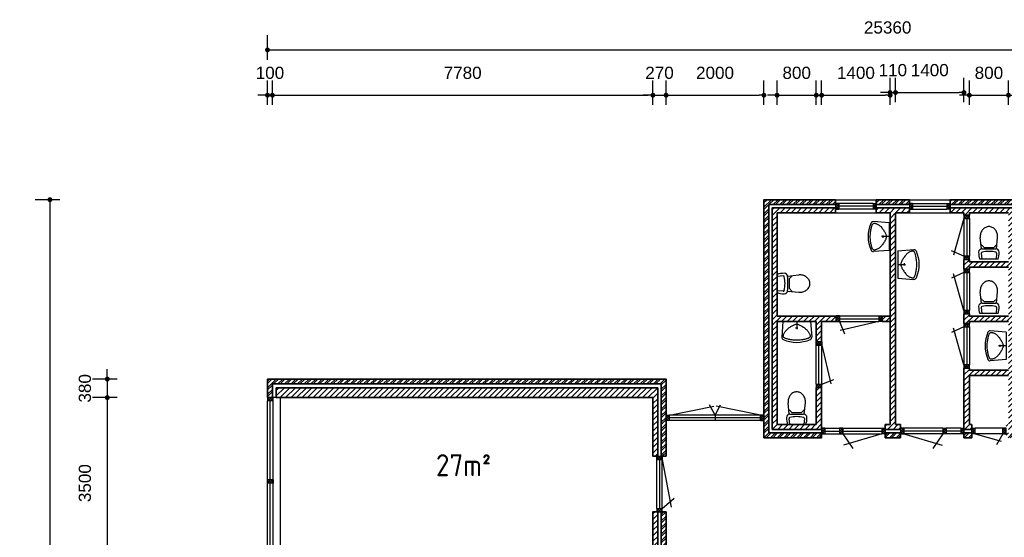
# Model space of a CAD drawing. Header units: millimetres. Extents: x 191 to 246788, y 32 to 102654.
# Tile 5 of 7: x 210950 to 231082, y 92063 to 102654. Entities that reach past the tile are written whole.
import ezdxf

# ---------------------------------------------------------------- set-up
doc = ezdxf.new("R2010")
doc.units = ezdxf.units.MM
for name, color, linetype, lineweight in [('Arceringen', 1, 'Continuous', 13), ('Binnenwand', 2, 'Continuous', 35), ('Buitenwand', 3, 'Continuous', 35), ('Deuren Bi', 1, 'Continuous', 25), ('Kozijn Bi', 1, 'Continuous', 25), ('Kozijn Bu', 5, 'Continuous', 25), ('Maatvoering', 7, 'Continuous', 25)]:
    doc.layers.add(name, color=color, linetype=linetype, lineweight=lineweight)
doc.layers.add('Sanitair', color=7, linetype='Continuous')
doc.styles.add('ISO', font='ISOCP3')
doc.styles.get("Standard").update_dxf_attribs({"font": 'ARIAL.TTF'})
doc.dimstyles.new('Ian1', dxfattribs={"dimscale": 100, "dimtxt": 2.5, "dimasz": 1, "dimexe": 3, "dimexo": 4, "dimgap": 3.3, "dimtad": 1, "dimdec": 0, "dimzin": 1, "dimdsep": 46, "dimtxsty": 'Standard', "dimblk": 'DOT', "dimcen": 1, "dimdle": 1, "dimclrd": 7, "dimclre": 7, "dimclrt": 7, "dimadec": 0, "dimazin": 0, "dimtfac": 1, "dimtdec": 0, "dimtix": 1, "dimtmove": 0, "dimatfit": 3, "dimfxl": 2, "dimfxlon": 1, "dimtolj": 1, "dimtzin": 0, "dimarcsym": 0})

# ---------------------------------------------------------------- blocks, each defined once
blk = doc.blocks.new('H741-12-')
at = {"layer": 'Sanitair', "color": 0, "linetype": 'ByBlock'}
for p, q in [((-186, 0), (186, 0)), ((-158, -125), (-147, 0)), ((158, -125), (147, 0)), ((-155, -214), (-177, -445)), ((-98, -244), (-160, -304)), ((139, -214), (-139, -214)), ((97, -244), (-98, -244)), ((97, -244), (159, -304)), ((154, -214), (176, -445))]:
    blk.add_line(p, q, dxfattribs=at)
for points in [[(-177, -445, 0.023662), (-178, -467, 0.087345)], [(-178, -467, 0.087345), (-164, -545, 0.093155), (-126, -610, 0.102751), (-67, -654, 0.110746), (-1, -669, 0.110746), (66, -654, 0.102751), (125, -610, 0.093155), (163, -545, 0.087345), (177, -467, 0.023662), (176, -445, 0.093155)]]:
    blk.add_lwpolyline(points, format="xyb", dxfattribs=at)
for centre, radius, start, end in [((-237, -143), 447, 359.9884, 18.676), ((237, -143), 447, 161.324, 180.0116), ((-139, -143), 70.9, 180, 270), ((-137, -127), 20.6, 176.8904, 258.4996), ((0, 547), 708, 258.4996, 281.5004), ((139, -143), 70.9, 270, 0), ((137, -127), 20.6, 281.5004, 3.1096)]:
    blk.add_arc(centre, radius, start, end, dxfattribs=at)
blk = doc.blocks.new('H741-01-')
at = {"layer": 'Sanitair', "color": 0, "linetype": 'ByBlock'}
for p, q in [((19, -20), (-6, -343)), ((19, -20), (581, -20)), ((277, -149), (323, -149)), ((300, -20), (300, -176)), ((581, -20), (606, -343))]:
    blk.add_line(p, q, dxfattribs=at)
blk.add_lwpolyline([(570, -298), (573, -307), (574, -315), (575, -323), (574, -329), (572, -335), (570, -341), (566, -346), (561, -350), (556, -355), (549, -359), (540, -364), (531, -368), (520, -372), (507, -376), (493, -380), (477, -384), (459, -388), (439, -392), (418, -395), (396, -399), (373, -401), (349, -404), (325, -405), (300, -405), (275, -405), (251, -404), (227, -401), (204, -399), (182, -395), (161, -392), (141, -388), (123, -384), (107, -380), (93, -376), (80, -372), (69, -368), (60, -364), (51, -359), (44, -355), (39, -350), (34, -346), (30, -341), (28, -335), (26, -329), (25, -323), (26, -315), (27, -307), (30, -298), (33, -287), (37, -276), (43, -264), (49, -251), (57, -238), (66, -224), (77, -211), (89, -198), (102, -185), (117, -172), (132, -160), (148, -148), (164, -137), (180, -127), (196, -118), (210, -109), (224, -102), (237, -96), (249, -90), (260, -86), (270, -83), (280, -80), (290, -79), (300, -78), (310, -79), (320, -80), (330, -83), (340, -86), (351, -90), (363, -96), (376, -102), (390, -109), (404, -118), (420, -127), (436, -137), (452, -148), (468, -160), (483, -172), (498, -185), (511, -198), (523, -211), (534, -224), (543, -238), (551, -251), (557, -264), (563, -276), (567, -287)], close=True, dxfattribs=at)
for centre, radius, start, end in [((40, -347), 46.8, 175.4569, 245.3554), ((300, 219), 669, 245.3554, 294.6446), ((560, -347), 46.8, 294.6446, 4.5431)]:
    blk.add_arc(centre, radius, start, end, dxfattribs=at)
blk = doc.blocks.new('$STIJLKZ')
at = {"color": 0, "linetype": 'ByBlock'}
for p, q in [((1, 1), (0, 1)), ((0, 1), (0, 0)), ((0, 0), (1, 0)), ((1, 1), (1, 0))]:
    blk.add_line(p, q, dxfattribs=at)
at = {"color": 0, "linetype": 'ByBlock', "flags": 9}
for tag, p in [('KB', (0.02, 0.85)), ('KH', (0.02, 0.68)), ('BWH', (0.02, 0.52)), ('NGM', (0.02, 0.35)), ('KHD', (0.02, 0.18)), ('KHB', (0.02, 0.01)), ('VSB', (0.51, 0.18)), ('ATS', (0.51, 0.85)), ('ATD', (0.51, 0.68)), ('SPL', (0.51, 0.52)), ('SP', (0.51, 0.01)), ('RDS', (0.51, 0.35))]:
    blk.add_attdef(tag, p, '', height=0.136, dxfattribs=at)
blk = doc.blocks.new('$STIJL')
at = {"color": 0, "linetype": 'ByBlock'}
for p, q in [((1, 1), (0, 1)), ((0, 1), (0, 0)), ((0, 0), (1, 0)), ((1, 1), (1, 0))]:
    blk.add_line(p, q, dxfattribs=at)
blk = doc.blocks.new('$STIJLDR')
at = {"color": 0, "linetype": 'ByBlock'}
for p, q in [((1, 1), (0, 1)), ((0, 1), (0, 0)), ((0, 0), (1, 0)), ((1, 1), (1, 0))]:
    blk.add_line(p, q, dxfattribs=at)
at = {"color": 0, "linetype": 'ByBlock', "flags": 9}
for tag, p in [('ZLR', (0.02, 0.52)), ('ZLL', (0.02, 0.35)), ('KB', (0.02, 0.85)), ('KH', (0.02, 0.68)), ('BL', (0.02, 0.18)), ('NGM', (0.02, 0.01)), ('SPL', (0.51, 0.18)), ('KHD', (0.51, 0.85)), ('KHB', (0.51, 0.68)), ('ODD', (0.51, 0.52)), ('DD', (0.51, 0.35))]:
    blk.add_attdef(tag, p, '', height=0.136, dxfattribs=at)
blk = doc.blocks.new('_Dot')
at = {"color": 0, "linetype": 'ByBlock', "lineweight": -2}
blk.add_line((-0.5, 0), (-1, 0), dxfattribs=at)
at = {"color": 0, "linetype": 'ByBlock', "const_width": 0.5}
blk.add_lwpolyline([(-0.25, 0, 1), (0.25, 0, 1)], format="xyb", close=True, dxfattribs=at)
blk = doc.blocks.new('*D14')
at = {"layer": 'Defpoints', "color": 0}
for p in [(241377, 102035), (216017, 95301), (241377, 92101)]:
    blk.add_point(p, dxfattribs=at)
at = {"layer": 'Maatvoering', "color": 7, "lineweight": -2}
for p, q in [((216017, 101835), (216017, 102335)), ((241377, 101835), (241377, 102335)), ((216117, 102035), (241277, 102035))]:
    blk.add_line(p, q, dxfattribs=at)
at = {"layer": 'Maatvoering', "color": 7, "lineweight": -2, "xscale": 100, "yscale": 100, "zscale": 100, "rotation": 180}
blk.add_blockref('_Dot', (216017, 102035), dxfattribs=at)
at = {"layer": 'Maatvoering', "color": 7, "lineweight": -2, "xscale": 100, "yscale": 100, "zscale": 100}
blk.add_blockref('_Dot', (241377, 102035), dxfattribs=at)
at = {"layer": 'Maatvoering', "color": 7, "insert": (228697, 102493), "char_height": 250, "attachment_point": 5}
blk.add_mtext('\\A1;25360', dxfattribs=at)
blk = doc.blocks.new('*D15')
at = {"layer": 'Defpoints', "color": 0}
for p in [(216117, 101108), (216017, 94921), (216117, 94921)]:
    blk.add_point(p, dxfattribs=at)
at = {"layer": 'Maatvoering', "color": 7, "lineweight": -2}
for p, q in [((216017, 100908), (216017, 101408)), ((216117, 100908), (216117, 101408)), ((215917, 101108), (215817, 101108)), ((216017, 101108), (216117, 101108)), ((216217, 101108), (216317, 101108))]:
    blk.add_line(p, q, dxfattribs=at)
at = {"layer": 'Maatvoering', "color": 7, "lineweight": -2, "xscale": 100, "yscale": 100, "zscale": 100}
blk.add_blockref('_Dot', (216017, 101108), dxfattribs=at)
at = {"layer": 'Maatvoering', "color": 7, "lineweight": -2, "xscale": 100, "yscale": 100, "zscale": 100, "rotation": 180}
blk.add_blockref('_Dot', (216117, 101108), dxfattribs=at)
at = {"layer": 'Maatvoering', "color": 7, "insert": (216067, 101565), "char_height": 250, "attachment_point": 5}
blk.add_mtext('\\A1;100', dxfattribs=at)
blk = doc.blocks.new('*D16')
at = {"layer": 'Defpoints', "color": 0}
for p in [(223897, 101108), (216117, 94921), (223897, 94921)]:
    blk.add_point(p, dxfattribs=at)
at = {"layer": 'Maatvoering', "color": 7, "lineweight": -2}
for p, q in [((216117, 100908), (216117, 101408)), ((223897, 100908), (223897, 101408)), ((216217, 101108), (223797, 101108))]:
    blk.add_line(p, q, dxfattribs=at)
at = {"layer": 'Maatvoering', "color": 7, "lineweight": -2, "xscale": 100, "yscale": 100, "zscale": 100, "rotation": 180}
blk.add_blockref('_Dot', (216117, 101108), dxfattribs=at)
at = {"layer": 'Maatvoering', "color": 7, "lineweight": -2, "xscale": 100, "yscale": 100, "zscale": 100}
blk.add_blockref('_Dot', (223897, 101108), dxfattribs=at)
at = {"layer": 'Maatvoering', "color": 7, "insert": (220007, 101565), "char_height": 250, "attachment_point": 5}
blk.add_mtext('\\A1;7780', dxfattribs=at)
blk = doc.blocks.new('*D17')
at = {"layer": 'Defpoints', "color": 0}
for p in [(224167, 101108), (223897, 94921), (224167, 94921)]:
    blk.add_point(p, dxfattribs=at)
at = {"layer": 'Maatvoering', "color": 7, "lineweight": -2}
for p, q in [((223897, 100908), (223897, 101408)), ((224167, 100908), (224167, 101408)), ((223797, 101108), (223697, 101108)), ((223897, 101108), (224167, 101108)), ((224267, 101108), (224367, 101108))]:
    blk.add_line(p, q, dxfattribs=at)
at = {"layer": 'Maatvoering', "color": 7, "lineweight": -2, "xscale": 100, "yscale": 100, "zscale": 100}
blk.add_blockref('_Dot', (223897, 101108), dxfattribs=at)
at = {"layer": 'Maatvoering', "color": 7, "lineweight": -2, "xscale": 100, "yscale": 100, "zscale": 100, "rotation": 180}
blk.add_blockref('_Dot', (224167, 101108), dxfattribs=at)
at = {"layer": 'Maatvoering', "color": 7, "insert": (224032, 101565), "char_height": 250, "attachment_point": 5}
blk.add_mtext('\\A1;270', dxfattribs=at)
blk = doc.blocks.new('*D18')
at = {"layer": 'Defpoints', "color": 0}
for p in [(226167, 101108), (226167, 98971), (224167, 94921)]:
    blk.add_point(p, dxfattribs=at)
at = {"layer": 'Maatvoering', "color": 7, "lineweight": -2}
for p, q in [((224167, 100908), (224167, 101408)), ((226167, 100908), (226167, 101408)), ((224267, 101108), (226067, 101108))]:
    blk.add_line(p, q, dxfattribs=at)
at = {"layer": 'Maatvoering', "color": 7, "lineweight": -2, "xscale": 100, "yscale": 100, "zscale": 100, "rotation": 180}
blk.add_blockref('_Dot', (224167, 101108), dxfattribs=at)
at = {"layer": 'Maatvoering', "color": 7, "lineweight": -2, "xscale": 100, "yscale": 100, "zscale": 100}
blk.add_blockref('_Dot', (226167, 101108), dxfattribs=at)
at = {"layer": 'Maatvoering', "color": 7, "insert": (225167, 101565), "char_height": 250, "attachment_point": 5}
blk.add_mtext('\\A1;2000', dxfattribs=at)
blk = doc.blocks.new('*D19')
at = {"layer": 'Defpoints', "color": 0}
for p in [(227237, 101108), (226437, 98701), (227237, 96481)]:
    blk.add_point(p, dxfattribs=at)
at = {"layer": 'Maatvoering', "color": 7, "lineweight": -2}
for p, q in [((226437, 100908), (226437, 101408)), ((227237, 100908), (227237, 101408)), ((226337, 101108), (226237, 101108)), ((226437, 101108), (227237, 101108)), ((227337, 101108), (227437, 101108))]:
    blk.add_line(p, q, dxfattribs=at)
at = {"layer": 'Maatvoering', "color": 7, "lineweight": -2, "xscale": 100, "yscale": 100, "zscale": 100}
blk.add_blockref('_Dot', (226437, 101108), dxfattribs=at)
at = {"layer": 'Maatvoering', "color": 7, "lineweight": -2, "xscale": 100, "yscale": 100, "zscale": 100, "rotation": 180}
blk.add_blockref('_Dot', (227237, 101108), dxfattribs=at)
at = {"layer": 'Maatvoering', "color": 7, "insert": (226837, 101565), "char_height": 250, "attachment_point": 5}
blk.add_mtext('\\A1;800', dxfattribs=at)
blk = doc.blocks.new('*D20')
at = {"layer": 'Defpoints', "color": 0}
for p in [(228747, 101108), (227347, 96481), (228747, 96481)]:
    blk.add_point(p, dxfattribs=at)
at = {"layer": 'Maatvoering', "color": 7, "lineweight": -2}
for p, q in [((227347, 100908), (227347, 101408)), ((228747, 100908), (228747, 101408)), ((227447, 101108), (228647, 101108))]:
    blk.add_line(p, q, dxfattribs=at)
at = {"layer": 'Maatvoering', "color": 7, "lineweight": -2, "xscale": 100, "yscale": 100, "zscale": 100, "rotation": 180}
blk.add_blockref('_Dot', (227347, 101108), dxfattribs=at)
at = {"layer": 'Maatvoering', "color": 7, "lineweight": -2, "xscale": 100, "yscale": 100, "zscale": 100}
blk.add_blockref('_Dot', (228747, 101108), dxfattribs=at)
at = {"layer": 'Maatvoering', "color": 7, "insert": (228047, 101565), "char_height": 250, "attachment_point": 5}
blk.add_mtext('\\A1;1400', dxfattribs=at)
blk = doc.blocks.new('*D21')
at = {"layer": 'Defpoints', "color": 0}
for p in [(228857, 101163), (228747, 96481), (228857, 96536)]:
    blk.add_point(p, dxfattribs=at)
at = {"layer": 'Maatvoering', "color": 7, "lineweight": -2}
for p, q in [((228747, 100963), (228747, 101463)), ((228857, 100963), (228857, 101463)), ((228647, 101163), (228547, 101163)), ((228747, 101163), (228857, 101163)), ((228957, 101163), (229057, 101163))]:
    blk.add_line(p, q, dxfattribs=at)
at = {"layer": 'Maatvoering', "color": 7, "lineweight": -2, "xscale": 100, "yscale": 100, "zscale": 100}
blk.add_blockref('_Dot', (228747, 101163), dxfattribs=at)
at = {"layer": 'Maatvoering', "color": 7, "lineweight": -2, "xscale": 100, "yscale": 100, "zscale": 100, "rotation": 180}
blk.add_blockref('_Dot', (228857, 101163), dxfattribs=at)
at = {"layer": 'Maatvoering', "color": 7, "insert": (228802, 101620), "char_height": 250, "attachment_point": 5}
blk.add_mtext('\\A1;110', dxfattribs=at)
blk = doc.blocks.new('*D22')
at = {"layer": 'Defpoints', "color": 0}
for p in [(230257, 101163), (228857, 96536), (230257, 96481)]:
    blk.add_point(p, dxfattribs=at)
at = {"layer": 'Maatvoering', "color": 7, "lineweight": -2}
for p, q in [((228857, 100963), (228857, 101463)), ((230257, 100963), (230257, 101463)), ((228957, 101163), (230157, 101163))]:
    blk.add_line(p, q, dxfattribs=at)
at = {"layer": 'Maatvoering', "color": 7, "lineweight": -2, "xscale": 100, "yscale": 100, "zscale": 100, "rotation": 180}
blk.add_blockref('_Dot', (228857, 101163), dxfattribs=at)
at = {"layer": 'Maatvoering', "color": 7, "lineweight": -2, "xscale": 100, "yscale": 100, "zscale": 100}
blk.add_blockref('_Dot', (230257, 101163), dxfattribs=at)
at = {"layer": 'Maatvoering', "color": 7, "insert": (229557, 101620), "char_height": 250, "attachment_point": 5}
blk.add_mtext('\\A1;1400', dxfattribs=at)
blk = doc.blocks.new('*D23')
at = {"layer": 'Defpoints', "color": 0}
for p in [(231167, 101108), (230367, 96591), (231167, 96591)]:
    blk.add_point(p, dxfattribs=at)
at = {"layer": 'Maatvoering', "color": 7, "lineweight": -2}
for p, q in [((230367, 100908), (230367, 101408)), ((231167, 100908), (231167, 101408)), ((230267, 101108), (230167, 101108)), ((230367, 101108), (231167, 101108)), ((231267, 101108), (231367, 101108))]:
    blk.add_line(p, q, dxfattribs=at)
at = {"layer": 'Maatvoering', "color": 7, "lineweight": -2, "xscale": 100, "yscale": 100, "zscale": 100}
blk.add_blockref('_Dot', (230367, 101108), dxfattribs=at)
at = {"layer": 'Maatvoering', "color": 7, "lineweight": -2, "xscale": 100, "yscale": 100, "zscale": 100, "rotation": 180}
blk.add_blockref('_Dot', (231167, 101108), dxfattribs=at)
at = {"layer": 'Maatvoering', "color": 7, "insert": (230767, 101565), "char_height": 250, "attachment_point": 5}
blk.add_mtext('\\A1;800', dxfattribs=at)
blk = doc.blocks.new('*D26')
at = {"layer": 'Defpoints', "color": 0}
for p in [(226167, 98971), (211569, 76781), (216017, 76781)]:
    blk.add_point(p, dxfattribs=at)
at = {"layer": 'Maatvoering', "color": 7, "lineweight": -2}
for p, q in [((211769, 98971), (211269, 98971)), ((211569, 98871), (211569, 76881)), ((211769, 76781), (211269, 76781))]:
    blk.add_line(p, q, dxfattribs=at)
at = {"layer": 'Maatvoering', "color": 7, "lineweight": -2, "xscale": 100, "yscale": 100, "zscale": 100}
for p, rotation in [((211569, 98971), 90), ((211569, 76781), 270)]:
    blk.add_blockref('_Dot', p, dxfattribs=dict(at, rotation=rotation))
at = {"layer": 'Maatvoering', "color": 7, "insert": (211111, 87876), "char_height": 250, "attachment_point": 5, "rotation": 90}
blk.add_mtext('\\A1;22190', dxfattribs=at)
blk = doc.blocks.new('*D27')
at = {"layer": 'Defpoints', "color": 0}
for p in [(216017, 95301), (212742, 94921), (216197, 94921)]:
    blk.add_point(p, dxfattribs=at)
at = {"layer": 'Maatvoering', "color": 7, "lineweight": -2}
for p, q in [((212742, 95401), (212742, 95501)), ((212942, 95301), (212442, 95301)), ((212742, 95301), (212742, 94921)), ((212942, 94921), (212442, 94921)), ((212742, 94821), (212742, 94721))]:
    blk.add_line(p, q, dxfattribs=at)
at = {"layer": 'Maatvoering', "color": 7, "lineweight": -2, "xscale": 100, "yscale": 100, "zscale": 100}
for p, rotation in [((212742, 95301), 270), ((212742, 94921), 90)]:
    blk.add_blockref('_Dot', p, dxfattribs=dict(at, rotation=rotation))
at = {"layer": 'Maatvoering', "color": 7, "insert": (212284, 95111), "char_height": 250, "attachment_point": 5, "rotation": 90}
blk.add_mtext('\\A1;380', dxfattribs=at)
blk = doc.blocks.new('*D28')
at = {"layer": 'Defpoints', "color": 0}
for p in [(216197, 94921), (212742, 91421), (216431, 91421)]:
    blk.add_point(p, dxfattribs=at)
at = {"layer": 'Maatvoering', "color": 7, "lineweight": -2}
for p, q in [((212942, 94921), (212442, 94921)), ((212742, 94821), (212742, 91521)), ((212942, 91421), (212442, 91421))]:
    blk.add_line(p, q, dxfattribs=at)
at = {"layer": 'Maatvoering', "color": 7, "lineweight": -2, "xscale": 100, "yscale": 100, "zscale": 100}
for p, rotation in [((212742, 94921), 90), ((212742, 91421), 270)]:
    blk.add_blockref('_Dot', p, dxfattribs=dict(at, rotation=rotation))
at = {"layer": 'Maatvoering', "color": 7, "insert": (212284, 93171), "char_height": 250, "attachment_point": 5, "rotation": 90}
blk.add_mtext('\\A1;3500', dxfattribs=at)

msp = doc.modelspace()

# ---------------------------------------------------------------- hatches: boundary and pattern name
at = {"layer": 'Arceringen'}
h = msp.add_hatch(dxfattribs=at)
h.set_pattern_fill('ANSI37', color=256, scale=10, style=0)
h.set_pattern_definition([(45, (216017.1, 92586.843), (-22.45064, 22.45064), []), (135, (216017.1, 92586.843), (-22.45064, -22.45064), [])])
h.paths.add_polyline_path([(216131.1, 93237.8), (216017.1, 93237.8), (216017.1, 93170.8), (216131.1, 93170.8)])
h.paths.add_polyline_path([(216131.1, 94920.8), (216017.1, 94920.8), (216017.1, 94853.8), (216131.1, 94853.8)])
h.paths.add_polyline_path([(224089.1, 92653.8), (223975.1, 92653.8), (223975.1, 92586.8), (223997.1, 92586.8), (224089.1, 92586.8)])
h.paths.add_polyline_path([(224089.1, 93720.8), (224067.1, 93720.8), (223975.1, 93720.8), (223975.1, 93653.8), (224089.1, 93653.8)])
h.paths.add_polyline_path([(224234.1, 94564.8), (224167.1, 94564.8), (224167.1, 94450.8), (224234.1, 94450.8)])
h.paths.add_polyline_path([(226167.1, 94564.8), (226100.1, 94564.8), (226100.1, 94450.8), (226167.1, 94450.8)])
h.paths.add_polyline_path([(228647.1, 94292.8), (228580.1, 94292.8), (228580.1, 94178.8), (228647.1, 94178.8), (228647.1, 94200.8)])
h.paths.add_polyline_path([(227780.1, 94292.8), (227713.1, 94292.8), (227713.1, 94178.8), (227780.1, 94178.8)])
h.paths.add_polyline_path([(227414.1, 94292.8), (227347.1, 94292.8), (227347.1, 94270.8), (227347.1, 94178.8), (227414.1, 94178.8)])
h.paths.add_polyline_path([(227349.1, 95193.2), (227235.1, 95193.2), (227235.1, 95126.2), (227349.1, 95126.2)])
h.paths.add_polyline_path([(227349.1, 96060.2), (227235.1, 96060.2), (227235.1, 95993.2), (227349.1, 95993.2)])
h.paths.add_polyline_path([(227714, 96592.8), (227647, 96592.8), (227647, 96478.8), (227714, 96478.8)])
h.paths.add_polyline_path([(228581, 96592.8), (228514, 96592.8), (228514, 96478.8), (228581, 96478.8)])
h.paths.add_polyline_path([(227697.1, 98892.8), (227630.1, 98892.8), (227630.1, 98870.8), (227630.1, 98778.8), (227697.1, 98778.8)])
h.paths.add_polyline_path([(228464.1, 98892.8), (228397.1, 98892.8), (228397.1, 98778.8), (228464.1, 98778.8), (228464.1, 98800.8)])
h = msp.add_hatch(dxfattribs=at)
h.set_pattern_fill('ANSI32', color=256, scale=10, style=0)
h.set_pattern_definition([(45, (226167.1, 94100.84), (-67.352, 67.352), []), (45, (226212, 94100.84), (-67.352, 67.352), [])])
h.paths.add_polyline_path([(227630.1, 98970.8), (226167.1, 98970.8), (226167.1, 94100.8), (227347.1, 94100.8), (227347.1, 94200.8), (226267.1, 94200.8), (226267.1, 98870.8), (227630.1, 98870.8)])
h = msp.add_hatch(dxfattribs=at)
h.set_pattern_fill('ANSI32', color=256, scale=10, style=0)
h.set_pattern_definition([(45, (228464.1, 94100.84), (-67.3519, 67.3519), []), (45, (228509, 94100.84), (-67.3519, 67.3519), [])])
h.paths.add_polyline_path([(229140.1, 98970.8), (228464.1, 98970.8), (228464.1, 98870.8), (229140.1, 98870.8)])
h.paths.add_polyline_path([(228957.1, 94200.8), (228647.1, 94200.8), (228647.1, 94100.8), (228957.1, 94100.8)])
h.paths.add_polyline_path([(230417.1, 94200.8), (230257.1, 94200.8), (230257.1, 94178.8), (230257.1, 94100.8), (230417.1, 94100.8)])
h.paths.add_polyline_path([(231987.1, 94200.8), (231117.1, 94200.8), (231117.1, 94100.8), (231987.1, 94100.8)])
h.paths.add_polyline_path([(237157.1, 95750.8), (237057.1, 95750.8), (237057.1, 94200.8), (233021.1, 94200.8), (233021.1, 95070.8), (234087.1, 95070.8), (234087.1, 94270.8), (236987.1, 94270.8), (236987.1, 95750.8), (236887.1, 95750.8), (236887.1, 94370.8), (234187.1, 94370.8), (234187.1, 95170.8), (232921.1, 95170.8), (232921.1, 94100.8), (237157.1, 94100.8)])
h.paths.add_polyline_path([(237157.1, 98970.8), (235737.1, 98970.8), (235737.1, 98870.8), (237057.1, 98870.8), (237057.1, 97750.8), (237157.1, 97750.8)])
h.paths.add_polyline_path([(232937.1, 98970.8), (229974.1, 98970.8), (229974.1, 98870.8), (232937.1, 98870.8)])
h = msp.add_hatch(dxfattribs=at)
h.set_pattern_fill('ANSI37', color=256, scale=10, style=0)
h.set_pattern_definition([(45, (228957.1, 94178.843), (-22.45064, 22.45064), []), (135, (228957.1, 94178.843), (-22.45064, -22.45064), [])])
h.paths.add_polyline_path([(229207.1, 98892.8), (229140.1, 98892.8), (229140.1, 98870.8), (229140.1, 98778.8), (229207.1, 98778.8)])
h.paths.add_polyline_path([(229974.1, 98892.8), (229907.1, 98892.8), (229907.1, 98778.8), (229974.1, 98778.8), (229974.1, 98800.8)])
h.paths.add_polyline_path([(230369.1, 98655.8), (230255.1, 98655.8), (230255.1, 98588.8), (230369.1, 98588.8)])
h.paths.add_polyline_path([(230369.1, 97812.8), (230255.1, 97812.8), (230255.1, 97745.8), (230369.1, 97745.8)])
h.paths.add_polyline_path([(230369.1, 97545.8), (230255.1, 97545.8), (230255.1, 97478.8), (230369.1, 97478.8)])
h.paths.add_polyline_path([(230369.1, 96702.8), (230255.1, 96702.8), (230255.1, 96635.8), (230369.1, 96635.8)])
h.paths.add_polyline_path([(230369.1, 96435.8), (230255.1, 96435.8), (230255.1, 96368.8), (230369.1, 96368.8)])
h.paths.add_polyline_path([(230369.1, 95592.8), (230255.1, 95592.8), (230255.1, 95525.8), (230369.1, 95525.8)])
h.paths.add_polyline_path([(229024.1, 94292.8), (228957.1, 94292.8), (228957.1, 94178.8), (229024.1, 94178.8)])
h.paths.add_polyline_path([(229891.1, 94292.8), (229824.1, 94292.8), (229824.1, 94178.8), (229891.1, 94178.8)])
h.paths.add_polyline_path([(230257.1, 94292.8), (230190.1, 94292.8), (230190.1, 94178.8), (230257.1, 94178.8)])
h.paths.add_polyline_path([(230484.1, 94292.8), (230417.1, 94292.8), (230417.1, 94270.8), (230417.1, 94178.8), (230484.1, 94178.8)])
h.paths.add_polyline_path([(231117.1, 94292.8), (231050.1, 94292.8), (231050.1, 94178.8), (231117.1, 94178.8), (231117.1, 94200.8)])
h.paths.add_polyline_path([(232054.1, 94292.8), (231987.1, 94292.8), (231987.1, 94270.8), (231987.1, 94178.8), (232054.1, 94178.8)])
h.paths.add_polyline_path([(232921.1, 94292.8), (232854.1, 94292.8), (232854.1, 94178.8), (232921.1, 94178.8)])
h = msp.add_hatch(dxfattribs=at)
h.set_pattern_fill('ANSI31', color=256, scale=25, style=0)
h.set_pattern_definition([(45, (226337.1, 94270.84), (-56.1266, 56.1266), [])])
h.paths.add_polyline_path([(227630.1, 98800.8), (226337.1, 98800.8), (226337.1, 94270.8), (227347.1, 94270.8), (227347.1, 95126.2), (227237.1, 95126.2), (227237.1, 94370.8), (226437.1, 94370.8), (226437.1, 96480.8), (227237.1, 96480.8), (227237.1, 96060.2), (227347.1, 96060.2), (227347.1, 96480.8), (227647, 96480.8), (227647, 96590.8), (226437.1, 96590.8), (226437.1, 98700.8), (227630.1, 98700.8)])
h.paths.add_polyline_path([(228857.1, 98700.8), (229140.1, 98700.8), (229140.1, 98800.8), (228464.1, 98800.8), (228464.1, 98700.8), (228747.1, 98700.8), (228747.1, 94370.8), (228647.1, 94370.8), (228647.1, 94270.8), (228957.1, 94270.8), (228957.1, 94292.8), (228957.1, 94370.8), (228857.1, 94370.8)])
h.paths.add_polyline_path([(228747.1, 96590.8), (228581, 96590.8), (228581, 96480.8), (228747.1, 96480.8)], flags=17)
h.paths.add_polyline_path([(232937.1, 98800.8), (229974.1, 98800.8), (229974.1, 98700.8), (230257.1, 98700.8), (230257.1, 98655.8), (230367.1, 98655.8), (230367.1, 98700.8), (231167.1, 98700.8), (231167.1, 97700.8), (230367.1, 97700.8), (230367.1, 97745.8), (230257.1, 97745.8), (230257.1, 97545.8), (230367.1, 97545.8), (230367.1, 97590.8), (231167.1, 97590.8), (231167.1, 96590.8), (230367.1, 96590.8), (230367.1, 96635.8), (230257.1, 96635.8), (230257.1, 96435.8), (230367.1, 96435.8), (230367.1, 96480.8), (231167.1, 96480.8), (231167.1, 95480.8), (230367.1, 95480.8), (230367.1, 95525.8), (230257.1, 95525.8), (230257.1, 94270.8), (230417.1, 94270.8), (230417.1, 94370.8), (230367.1, 94370.8), (230367.1, 95370.8), (231167.1, 95370.8), (231167.1, 94370.8), (231117.1, 94370.8), (231117.1, 94270.8), (231987.1, 94270.8), (231987.1, 94370.8), (231277.1, 94370.8), (231277.1, 95870.8), (231387.1, 95870.8), (231387.1, 98700.8), (232937.1, 98700.8)])
h.paths.add_polyline_path([(234017.1, 95000.8), (233091.1, 95000.8), (233091.1, 94270.8), (234017.1, 94270.8)])
h.paths.add_polyline_path([(233609.1, 94535.8), (233609.1, 94735.8), (233809.1, 94735.8), (233809.1, 94535.8)], flags=16)
h.paths.add_polyline_path([(233499.1, 94535.8), (233299.1, 94535.8), (233299.1, 94735.8), (233499.1, 94735.8)], flags=16)
h.paths.add_polyline_path([(236987.1, 98800.8), (235737.1, 98800.8), (235737.1, 98700.8), (236887.1, 98700.8), (236887.1, 97750.8), (236987.1, 97750.8)])
h = msp.add_hatch(dxfattribs=at)
h.set_pattern_fill('ANSI32', color=256, scale=10, style=0)
h.set_pattern_definition([(45, (216017.1, 87040.84), (-67.3519, 67.3519), []), (45, (216062, 87040.84), (-67.3519, 67.3519), [])])
h.paths.add_polyline_path([(224167.1, 95300.8), (216017.1, 95300.8), (216017.1, 94920.8), (216117.1, 94920.8), (216117.1, 95200.8), (224067.1, 95200.8), (224067.1, 93720.8), (224167.1, 93720.8)])
h.paths.add_polyline_path([(224167.1, 92586.8), (224067.1, 92586.8), (224067.1, 87140.8), (219897.1, 87140.8), (219897.1, 87040.8), (224167.1, 87040.8)])
h = msp.add_hatch(dxfattribs=at)
h.set_pattern_fill('ANSI31', color=256, scale=25, style=0)
h.set_pattern_definition([(45, (216197.1, 93720.84), (-56.1266, 56.1266), [])])
h.paths.add_polyline_path([(223997.1, 95120.8), (216197.1, 95120.8), (216197.1, 94920.8), (223897.1, 94920.8), (223897.1, 93720.8), (223997.1, 93720.8)])
h = msp.add_hatch(dxfattribs=at)
h.set_pattern_fill('ANSI31', color=256, scale=25, style=0)
h.set_pattern_definition([(45, (216397.1, 76960.84), (-56.1266, 56.1266), [])])
h.paths.add_polyline_path([(220887.1, 77509), (220767.1, 77509), (220767.1, 76960.8), (220887.1, 76960.8)])
h.paths.add_polyline_path([(224167.1, 85040.8), (223787.1, 85040.8), (223787.1, 84980.8), (224108.7, 84980.8), (224108.7, 84720.8), (223787.1, 84720.8), (223787.1, 84860.8), (223147.1, 84860.8), (223147.1, 84157.2), (223347.1, 84157.2), (223347.1, 84660.8), (224167.1, 84660.8)])
h.paths.add_polyline_path([(219997.1, 87040.8), (219897.1, 87040.8), (219897.1, 84760.8), (219997.1, 84760.8)])
h.paths.add_polyline_path([(220257.4, 84760.8), (219697.1, 84760.8), (219697.1, 84660.8), (220257.4, 84660.8)])
h.paths.add_polyline_path([(218097.6, 86130.2), (217997.6, 86130.2), (217997.6, 84760.8), (218097.6, 84760.8)])
h.paths.add_polyline_path([(218563.1, 84760.8), (216397.1, 84760.8), (216397.1, 84660.8), (218563.1, 84660.8)])
h.paths.add_polyline_path([(223997.1, 92586.8), (223897.1, 92586.8), (223897.1, 87420.8), (219897.1, 87420.8), (219897.1, 87220.8), (223997.1, 87220.8)])
h.paths.add_polyline_path([(219997.1, 91321.3), (222763.1, 91321.3), (222763.1, 91421.3), (218870.7, 91421.3), (218870.7, 91321.3), (219897.1, 91321.3), (219897.1, 87420.8), (219997.1, 87420.8)])
h.paths.add_polyline_path([(217736.7, 91421.3), (216431.1, 91421.3), (216431.1, 91321.3), (217736.7, 91321.3)])
h.paths.add_polyline_path([(216888.6, 88124.8), (216888.6, 88224.8), (216733.4, 88224.8), (216733.4, 89194.8), (216397.1, 89194.8), (216397.1, 89094.8), (216633.4, 89094.8), (216633.4, 88124.8)])
h.paths.add_polyline_path([(217822.6, 88224.8), (217822.6, 88124.8), (217997.6, 88124.8), (217997.6, 87064.2), (218097.6, 87064.2), (218097.6, 88224.8)])

# ---------------------------------------------------------------- linework, layer by layer
at = {"layer": 'Binnenwand'}
for p, q in [((227630.1, 98800.8), (226337.1, 98800.8)), ((226337.1, 98800.8), (226337.1, 94270.8)), ((226437.1, 96590.8), (226437.1, 98700.8)), ((226437.1, 98700.8), (227630.1, 98700.8)), ((227630.1, 98700.8), (227630.1, 98800.8)), ((228464.1, 98700.8), (228464.1, 98800.8)), ((228464.1, 98800.8), (229140.1, 98800.8)), ((228747.1, 98700.8), (228464.1, 98700.8)), ((228747.1, 94370.8), (228747.1, 98700.8)), ((229140.1, 98700.8), (228857.1, 98700.8)), ((228857.1, 98700.8), (228857.1, 94370.8)), ((229140.1, 98800.8), (229140.1, 98700.8)), ((227647, 96590.8), (226437.1, 96590.8)), ((226437.1, 96480.8), (227237.1, 96480.8)), ((226437.1, 94370.8), (226437.1, 96480.8)), ((227237.1, 96480.8), (227237.1, 96060.2)), ((227347.1, 96480.8), (227647, 96480.8)), ((227347.1, 96060.2), (227347.1, 96480.8)), ((227647, 96590.8), (227647, 96480.8)), ((228747.1, 96590.8), (228581, 96590.8)), ((228581, 96590.8), (228581, 96480.8)), ((228581, 96480.8), (228747.1, 96480.8)), ((227237.1, 96060.2), (227347.1, 96060.2)), ((227237.1, 95126.2), (227347.1, 95126.2)), ((227237.1, 95126.2), (227237.1, 94370.8)), ((227347.1, 94270.8), (227347.1, 95126.2)), ((226337.1, 94270.8), (227347.1, 94270.8)), ((227237.1, 94370.8), (226437.1, 94370.8)), ((228647.1, 94270.8), (228647.1, 94370.8)), ((228647.1, 94370.8), (228747.1, 94370.8)), ((228957.1, 94270.8), (228647.1, 94270.8)), ((228857.1, 94370.8), (228957.1, 94370.8)), ((228957.1, 94370.8), (228957.1, 94270.8))]:
    msp.add_line(p, q, dxfattribs=at)
for points in [[(231167.1, 98700.8), (230367.1, 98700.8), (230367.1, 98655.8), (230257.1, 98655.8), (230257.1, 98700.8), (229974.1, 98700.8), (229974.1, 98800.8), (232937.1, 98800.8)], [(231167.1, 97590.8), (230367.1, 97590.8), (230367.1, 97545.8), (230257.1, 97545.8), (230257.1, 97745.8), (230367.1, 97745.8), (230367.1, 97700.8), (231167.1, 97700.8)], [(231167.1, 96480.8), (230367.1, 96480.8), (230367.1, 96435.8), (230257.1, 96435.8), (230257.1, 96635.8), (230367.1, 96635.8), (230367.1, 96590.8), (231167.1, 96590.8)], [(231167.1, 95370.8), (230367.1, 95370.8), (230367.1, 94370.8), (230417.1, 94370.8), (230417.1, 94270.8), (230257.1, 94270.8), (230257.1, 95525.8), (230367.1, 95525.8), (230367.1, 95480.8), (231167.1, 95480.8)]]:
    msp.add_lwpolyline(points, dxfattribs=at)
for points in [[(223997.1, 95120.8), (223997.1, 93720.8), (223897.1, 93720.8), (223897.1, 94920.8), (216197.1, 94920.8), (216197.1, 95120.8)], [(223997.1, 92586.8), (223997.1, 87220.8), (219897.1, 87220.8), (219897.1, 87420.8), (223897.1, 87420.8), (223897.1, 92586.8)]]:
    msp.add_lwpolyline(points, close=True, dxfattribs=at)
at = {"layer": 'Buitenwand'}
for p, q in [((224167.1, 92586.8), (224067.1, 92586.8)), ((224067.1, 92586.8), (224067.1, 87140.8)), ((224167.1, 87040.8), (224167.1, 92586.8))]:
    msp.add_line(p, q, dxfattribs=at)
for points in [[(226267.1, 98870.8), (226267.1, 94200.8), (227347.1, 94200.8), (227347.1, 94100.8), (226167.1, 94100.8), (226167.1, 98970.8), (227630.1, 98970.8), (227630.1, 98870.8)], [(228464.1, 98970.8), (228464.1, 98870.8), (229140.1, 98870.8), (229140.1, 98970.8)], [(229974.1, 98870.8), (229974.1, 98970.8), (232937.1, 98970.8), (232937.1, 98870.8)], [(224167.1, 93720.8), (224067.1, 93720.8), (224067.1, 95200.8), (216117.1, 95200.8), (216117.1, 94920.8), (216017.1, 94920.8), (216017.1, 95300.8), (224167.1, 95300.8)], [(228957.1, 94200.8), (228957.1, 94100.8), (228647.1, 94100.8), (228647.1, 94200.8)], [(230257.1, 94200.8), (230417.1, 94200.8), (230417.1, 94100.8), (230257.1, 94100.8)]]:
    msp.add_lwpolyline(points, close=True, dxfattribs=at)
at = {"layer": 'Deuren Bi'}
for p, q in [((230255.1, 98655.8), (230255.1, 98588.8)), ((230369.1, 98655.8), (230255.1, 98655.8)), ((230369.1, 98588.8), (230369.1, 98655.8)), ((230255.1, 98588.8), (230045.9, 97838.4)), ((230255.1, 98588.8), (230369.1, 98588.8)), ((230255.1, 98588.8), (230255.1, 97812.8)), ((230312.1, 98588.8), (230312.1, 97812.8)), ((230369.1, 98588.8), (230369.1, 97812.8)), ((230255.1, 97812.8), (230001.5, 97927.2)), ((230255.1, 97812.8), (230255.1, 97745.8)), ((230369.1, 97812.8), (230255.1, 97812.8)), ((230255.1, 97745.8), (230369.1, 97745.8)), ((230369.1, 97745.8), (230369.1, 97812.8)), ((230255.1, 97478.8), (230001.5, 97364.5)), ((230255.1, 96702.8), (230045.9, 97453.3)), ((230255.1, 97545.8), (230255.1, 97478.8)), ((230369.1, 97545.8), (230255.1, 97545.8)), ((230255.1, 97478.8), (230369.1, 97478.8)), ((230255.1, 97478.8), (230255.1, 96702.8)), ((230312.1, 97478.8), (230312.1, 96702.8)), ((230369.1, 97478.8), (230369.1, 97545.8)), ((230369.1, 97478.8), (230369.1, 96702.8)), ((230255.1, 96702.8), (230255.1, 96635.8)), ((230369.1, 96702.8), (230255.1, 96702.8)), ((230255.1, 96635.8), (230369.1, 96635.8)), ((230369.1, 96635.8), (230369.1, 96702.8)), ((227714, 96478.8), (227813.9, 96229.1)), ((228514, 96478.8), (227722.4, 96291.9)), ((230255.1, 96435.8), (230255.1, 96368.8)), ((230369.1, 96435.8), (230255.1, 96435.8)), ((230369.1, 96368.8), (230369.1, 96435.8)), ((230255.1, 96368.8), (230001.5, 96254.5)), ((230255.1, 95592.8), (230045.9, 96343.3)), ((230255.1, 96368.8), (230369.1, 96368.8)), ((230255.1, 96368.8), (230255.1, 95592.8)), ((230312.1, 96368.8), (230312.1, 95592.8)), ((230369.1, 96368.8), (230369.1, 95592.8)), ((227349.1, 95993.2), (227536, 95201.6)), ((230255.1, 95592.8), (230255.1, 95525.8)), ((230369.1, 95592.8), (230255.1, 95592.8)), ((230255.1, 95525.8), (230369.1, 95525.8)), ((230369.1, 95525.8), (230369.1, 95592.8)), ((227349.1, 95193.2), (227598.9, 95293.1)), ((227780.1, 94178.8), (227984.3, 93877.3)), ((228580.1, 94178.8), (227795.2, 93949.3)), ((229024.1, 94178.8), (229809, 93949.3)), ((229824.1, 94178.8), (229619.9, 93877.3)), ((230484.1, 94178.8), (231017.6, 94029.1)), ((231050.1, 94178.8), (230924.3, 93957.4)), ((224032.1, 93653.8), (224032.1, 92653.8)), ((224089.1, 93653.8), (224268.8, 92677.6)), ((224089.1, 92653.8), (224329.8, 92867.2))]:
    msp.add_line(p, q, dxfattribs=at)
at = {"layer": 'Kozijn Bi'}
for p, q in [((227714, 96592.8), (228514, 96592.8)), ((227714, 96535.8), (228514, 96535.8)), ((227714, 96478.8), (228514, 96478.8)), ((227235.1, 95193.2), (227235.1, 95993.2)), ((227292.1, 95193.2), (227292.1, 95993.2)), ((227349.1, 95193.2), (227349.1, 95993.2)), ((227414.1, 94292.8), (227713.1, 94292.8)), ((227414.1, 94235.8), (227713.1, 94235.8)), ((227780.1, 94292.8), (228580.1, 94292.8)), ((227780.1, 94235.8), (228580.1, 94235.8)), ((229824.1, 94292.8), (229024.1, 94292.8)), ((229824.1, 94235.8), (229024.1, 94235.8)), ((230190.1, 94292.8), (229891.1, 94292.8)), ((230190.1, 94235.8), (229891.1, 94235.8)), ((231050.1, 94292.8), (230484.1, 94292.8)), ((227414.1, 94178.8), (227713.1, 94178.8)), ((227780.1, 94178.8), (228580.1, 94178.8)), ((229824.1, 94178.8), (229024.1, 94178.8)), ((230190.1, 94178.8), (229891.1, 94178.8)), ((231050.1, 94178.8), (230484.1, 94178.8)), ((223975.1, 92653.8), (223975.1, 93653.8)), ((224089.1, 92653.8), (224089.1, 93653.8))]:
    msp.add_line(p, q, dxfattribs=at)
at = {"layer": 'Kozijn Bu'}
for p, q in [((227630.1, 98970.8), (228464.1, 98970.8)), ((227630.1, 98970.8), (227630.1, 98892.8)), ((228397.1, 98892.8), (227697.1, 98892.8)), ((228464.1, 98970.8), (228464.1, 98870.8)), ((229140.1, 98970.8), (229974.1, 98970.8)), ((229140.1, 98970.8), (229140.1, 98892.8)), ((229207.1, 98892.8), (229907.1, 98892.8)), ((229974.1, 98970.8), (229974.1, 98892.8)), ((227630.1, 98700.8), (227630.1, 98778.8)), ((227630.1, 98700.8), (228464.1, 98700.8)), ((228397.1, 98835.8), (227697.1, 98835.8)), ((228397.1, 98778.8), (227697.1, 98778.8)), ((228464.1, 98700.8), (228464.1, 98778.8)), ((229140.1, 98700.8), (229140.1, 98778.8)), ((229140.1, 98700.8), (229974.1, 98700.8)), ((229207.1, 98835.8), (229907.1, 98835.8)), ((229207.1, 98778.8), (229907.1, 98778.8)), ((229974.1, 98700.8), (229974.1, 98778.8)), ((216017.1, 93237.8), (216017.1, 94853.8)), ((216074.1, 93237.8), (216074.1, 94853.8)), ((216281.1, 94920.8), (216131.1, 94920.8)), ((216131.1, 93237.8), (216131.1, 94853.8)), ((216281.1, 91521.3), (216281.1, 94920.8)), ((224234.1, 94564.8), (225142.9, 94745.2)), ((225167.1, 94564.8), (225055.3, 94770.2)), ((225167.1, 94564.8), (225278.9, 94770.2)), ((226100.1, 94564.8), (225191.3, 94745.2)), ((226100.1, 94564.8), (224234.1, 94564.8)), ((226100.1, 94507.8), (224234.1, 94507.8)), ((226100.1, 94450.8), (224234.1, 94450.8)), ((225167.1, 94564.8), (225167.1, 94450.8)), ((216017.1, 91554.8), (216017.1, 93170.8)), ((216074.1, 91554.8), (216074.1, 93170.8)), ((216131.1, 91554.8), (216131.1, 93170.8))]:
    msp.add_line(p, q, dxfattribs=at)

# ---------------------------------------------------------------- block references
at = {"layer": 'Kozijn Bi', "yscale": 114, "zscale": 2087}
for name, p, xscale in [('$STIJLDR', (227647, 96478.8), 67), ('$STIJL', (228581, 96478.8), -67), ('$STIJLDR', (227347.1, 94178.8), 67), ('$STIJLDR', (227713.1, 94178.8), 67), ('$STIJL', (228647.1, 94178.8), -67), ('$STIJL', (228957.1, 94178.8), 67), ('$STIJLDR', (229891.1, 94178.8), -67), ('$STIJLDR', (230257.1, 94178.8), -67)]:
    msp.add_blockref(name, p, dxfattribs=dict(at, xscale=xscale))
for name, p, xscale, rotation in [('$STIJL', (227349.1, 96060.2), -67, 90), ('$STIJLDR', (227349.1, 95126.2), 67, 90), ('$STIJL', (230417.1, 94292.8), -67, 180), ('$STIJLDR', (231117.1, 94292.8), 67, 180), ('$STIJL', (224089.1, 93720.8), -67, 90), ('$STIJLDR', (224089.1, 92586.8), 67, 90)]:
    msp.add_blockref(name, p, dxfattribs=dict(at, xscale=xscale, rotation=rotation))
at = {"layer": 'Kozijn Bu', "yscale": 114, "zscale": 1000}
for name, p, xscale in [('$STIJLKZ', (227630.1, 98778.8), 67), ('$STIJL', (228464.1, 98778.8), -67), ('$STIJL', (229140.1, 98778.8), 67), ('$STIJLKZ', (229974.1, 98778.8), -67)]:
    msp.add_blockref(name, p, dxfattribs=dict(at, xscale=xscale))
at = {"layer": 'Kozijn Bu', "yscale": 114}
for name, p, xscale, zscale, rotation in [('$STIJLKZ', (216017.1, 94920.8), 67, 1000, 270), ('$STIJL', (224167.1, 94564.8), -67, 2087, 180), ('$STIJLDR', (226167.1, 94564.8), 67, 2087, 180), ('$STIJL', (216017.1, 93170.8), -67, 1000, 270)]:
    msp.add_blockref(name, p, dxfattribs=dict(at, xscale=xscale, zscale=zscale, rotation=rotation))
at = {"layer": 'Sanitair'}
for name, p, rotation in [('H741-01-', (228747.1, 98515.1), 270), ('H741-12-', (230767.1, 97750.8), 180), ('H741-12-', (226437.1, 97255.3), 90), ('H741-12-', (230767.1, 96640.8), 180), ('H741-01-', (231137.1, 96280.8), 270), ('H741-12-', (226837.1, 94370.8), 180)]:
    msp.add_blockref(name, p, dxfattribs=dict(at, rotation=rotation))
at = {"layer": 'Sanitair', "xscale": -1, "rotation": 90}
msp.add_blockref('H741-01-', (228887.1, 97945.8), dxfattribs=at)
at = {"layer": 'Sanitair'}
msp.add_blockref('H741-01-', (226537.1, 96500.8), dxfattribs=at)

# ---------------------------------------------------------------- texts
at = {"layer": 'Maatvoering', "insert": (219460.8, 93763.3), "char_height": 450, "width": 2747.117, "attachment_point": 1, "style": 'ISO'}
msp.add_mtext('27m²', dxfattribs=at)

# ---------------------------------------------------------------- dimensions: what is measured, and where the dimension line sits
at = {"layer": 'Maatvoering'}
for base, p1, p2, picture, middle in [((241377.1, 102035.1), (216017.1, 95300.8), (241377.1, 92100.8), '*D14', (228697.1, 102492.9)), ((216117.1, 101107.8), (216017.1, 94920.8), (216117.1, 94920.8), '*D15', (216067.1, 101565.5))]:
    dim = msp.add_linear_dim(base=base, p1=p1, p2=p2, dimstyle='Ian1', dxfattribs=at)
    dim.commit()
    dim.dimension.update_dxf_attribs({"geometry": picture, "text_midpoint": middle})
for base, p1, p2, picture, middle in [((223897.1, 101107.8), (216117.1, 94920.8), (223897.1, 94920.8), '*D16', (220007.1, 101565.5)), ((224167.1, 101107.8), (223897.1, 94920.8), (224167.1, 94920.8), '*D17', (224032.1, 101565.5)), ((226167.1, 101107.8), (224167.1, 94920.8), (226167.1, 98970.8), '*D18', (225167.1, 101565.5)), ((227237.1, 101107.8), (226437.1, 98700.8), (227237.1, 96480.8), '*D19', (226837.1, 101565.5)), ((228747.1, 101107.8), (227347.1, 96480.8), (228747.1, 96480.8), '*D20', (228047.1, 101565.5)), ((228857.1, 101162.8), (228747.1, 96480.8), (228857.1, 96535.8), '*D21', (228802.1, 101620.5)), ((230257.1, 101162.8), (228857.1, 96535.8), (230257.1, 96480.8), '*D22', (229557.1, 101620.5)), ((231167.1, 101107.8), (230367.1, 96590.8), (231167.1, 96590.8), '*D23', (230767.1, 101565.5))]:
    dim = msp.add_linear_dim(base=base, p1=p1, p2=p2, dimstyle='Ian1', override={"dimtmove": 1}, dxfattribs=at)
    dim.commit()
    dim.dimension.update_dxf_attribs({"geometry": picture, "text_midpoint": middle})
for base, p1, p2, picture, middle in [((211568.7, 76780.8), (226167.1, 98970.8), (216017.1, 76780.8), '*D26', (211111.1, 87875.8)), ((212741.9, 94920.8), (216017.1, 95300.8), (216197.1, 94920.8), '*D27', (212284.2, 95110.8))]:
    dim = msp.add_linear_dim(base=base, p1=p1, p2=p2, angle=90, dimstyle='Ian1', dxfattribs=at)
    dim.commit()
    dim.dimension.update_dxf_attribs({"geometry": picture, "text_midpoint": middle})
dim = msp.add_linear_dim(base=(212741.8833796, 91421.3432652), p1=(216197.0986625, 94920.8432652), p2=(216431.0986625, 91421.3432652), angle=90, dimstyle='Ian1', override={"dimtmove": 1}, dxfattribs=at)
dim.commit()
dim.dimension.update_dxf_attribs({"geometry": '*D28', "text_midpoint": (212284.1548667, 93171.0932652)})

doc.saveas('drawing.dxf')
